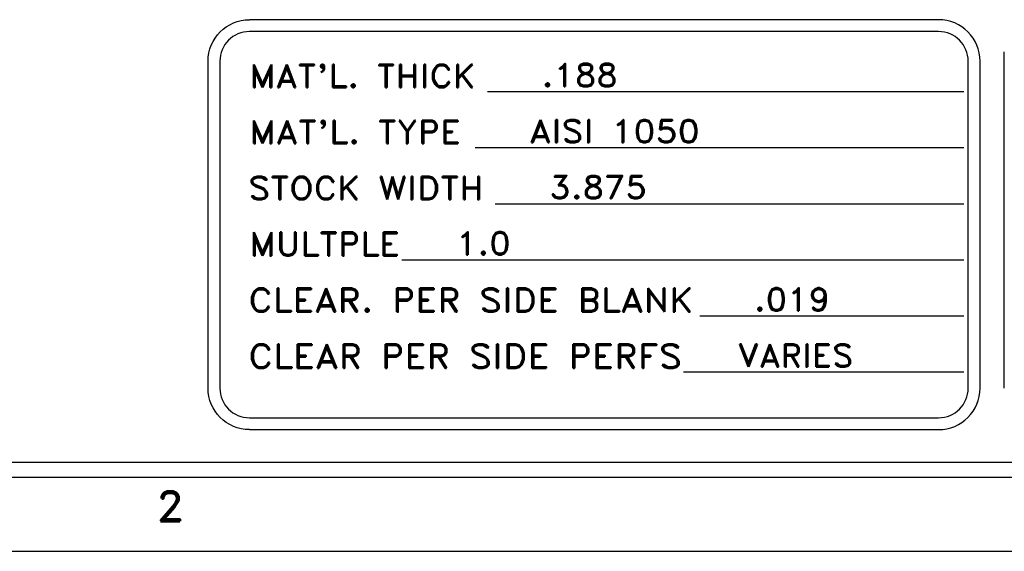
# Model space of a CAD drawing. Header units: inches. Extents: x 3 to 289, y 4 to 291.
# Tile 3 of 256: x 50.32 to 54.47, y 4.7 to 6.94. Entities that reach past the tile are written whole.
import ezdxf
from ezdxf.enums import TextEntityAlignment as Align

# ---------------------------------------------------------------- set-up
doc = ezdxf.new("R2010")
doc.units = ezdxf.units.IN
doc.header["$LTSCALE"] = 0.5
doc.header["$MEASUREMENT"] = 0
doc.layers.add('PLOTVIEW1', color=7, linetype='Continuous')
doc.layers.add('STR_INS', color=8, linetype='Continuous')
doc.styles.add('VERO5-RomanD', font='romand__.ttf')

msp = doc.modelspace()

# ---------------------------------------------------------------- linework, layer by layer
at = {"layer": 'PLOTVIEW1', "color": 252, "linetype": 'Continuous'}
for p, q in [((54.1897, 6.9386, 0.0197), (51.2849, 6.9386, 0.0197)), ((54.1897, 6.8886, 0.0197), (51.2849, 6.8886, 0.0197)), ((51.1099, 5.3869, 0.0197), (51.1099, 6.7636, 0.0197)), ((51.1599, 6.7636, 0.0197), (51.1599, 5.3869, 0.0197)), ((54.3147, 5.3869, 0.0197), (54.3147, 6.7636, 0.0197)), ((54.3647, 5.3869, 0.0197), (54.3647, 6.7636, 0.0197)), ((52.288, 6.636, 0.0197), (54.2956, 6.636, 0.0197)), ((52.236, 6.3998, 0.0197), (54.2956, 6.3998, 0.0197)), ((52.3206, 6.1636, 0.0197), (54.2956, 6.1636, 0.0197)), ((51.9269, 5.9274, 0.0197), (54.2956, 5.9274, 0.0197)), ((53.1828, 5.6911, 0.0197), (54.2956, 5.6911, 0.0197)), ((53.1145, 5.4549, 0.0197), (54.2956, 5.4549, 0.0197)), ((51.2849, 5.2619, 0.0197), (54.1897, 5.2619, 0.0197)), ((51.2849, 5.2119, 0.0197), (54.1897, 5.2119, 0.0197))]:
    msp.add_line(p, q, dxfattribs=at)
at = {"layer": 'PLOTVIEW1', "color": 97, "linetype": 'Continuous'}
for p, q in [((3.6217, 5.0744), (61.1217, 5.0744)), ((3.6217, 5.0119), (61.1217, 5.0119)), ((3.6217, 4.6994), (61.1217, 4.6994))]:
    msp.add_line(p, q, dxfattribs=at)
at = {"layer": 'PLOTVIEW1', "color": 252, "linetype": 'Continuous', "extrusion": (0, 8.88178e-16, -1)}
for centre, start, end in [((-51.2849, 6.7636, -0.0197), 0, 90), ((-51.2849, 5.3869, -0.0197), 270, 0)]:
    msp.add_arc(centre, 0.175, start, end, dxfattribs=at)
at = {"layer": 'PLOTVIEW1', "color": 252, "linetype": 'Continuous'}
for centre, radius, start, end in [((54.1897, 6.7636, 0.0197), 0.175, 0, 90), ((51.2849, 6.7636, 0.0197), 0.125, 90, 180), ((54.1897, 6.7636, 0.0197), 0.125, 0, 90), ((51.2849, 5.3869, 0.0197), 0.125, 180, 270), ((54.1897, 5.3869, 0.0197), 0.125, 270, 0), ((54.1897, 5.3869, 0.0197), 0.175, 270, 0)]:
    msp.add_arc(centre, radius, start, end, dxfattribs=at)
at = {"layer": 'STR_INS', "color": 4, "linetype": 'Continuous'}
msp.add_line((54.4668, 5.3869), (54.4668, 6.8036), dxfattribs=at)

# ---------------------------------------------------------------- texts
at = {"layer": 'PLOTVIEW1', "color": 7, "linetype": 'Continuous', "style": 'VERO5-RomanD'}
for s, height, width, p, p2 in [("MAT'L. THICK", 0.096051, 1.000049, (51.2844, 6.6536, 0.0197), (52.2384, 6.6536, 0.0197)), ('.188', 0.09605, 0.999363, (52.5166, 6.6574, 0.0197), (52.8374, 6.6574, 0.0197)), ("MAT'L. TYPE", 0.096729, 1.000128, (51.2842, 6.4171, 0.0197), (52.1767, 6.4171, 0.0197)), ('AISI 1050', 0.09605, 0.999575, (52.4646, 6.4211, 0.0197), (53.1831, 6.4211, 0.0197)), ('STOCK WIDTH', 0.097257, 1.000077, (51.2794, 6.1808, 0.0197), (52.2719, 6.1808, 0.0197)), ('3.875', 0.09605, 0.999444, (52.5492, 6.1849, 0.0197), (52.9602, 6.1849, 0.0197)), ('MULTPLE', 0.0994, 1.001072, (51.2837, 5.9438, 0.0197), (51.9201, 5.9438, 0.0197)), ('1.0', 0.09605, 0.999218, (52.1555, 5.9487, 0.0197), (52.3859, 5.9487, 0.0197)), ('CLEAR. PER SIDE BLANK', 0.099997, 0.999719, (51.2803, 5.7074, 0.0197), (53.1566, 5.7074, 0.0197)), ('.019', 0.09605, 0.999363, (53.4114, 5.7125, 0.0197), (53.7321, 5.7125, 0.0197)), ('CLEAR PER SIDE PERFS', 0.101029, 0.999699, (51.2802, 5.4708, 0.0197), (53.1091, 5.4708, 0.0197)), ('VARIES', 0.09605, 0.999744, (53.3431, 5.4763, 0.0197), (53.8311, 5.4763, 0.0197))]:
    msp.add_text(s, height=height, dxfattribs=dict(at, width=width)).set_placement(p, p2, align=Align.FIT)
at = {"layer": 'PLOTVIEW1', "color": 56, "linetype": 'Continuous', "style": 'VERO5-RomanD', "width": 0.999731}
msp.add_text('2', height=0.125, dxfattribs=at).set_placement((50.8917, 4.8269), (51.0092, 4.8269), align=Align.FIT)

doc.saveas('drawing.dxf')
